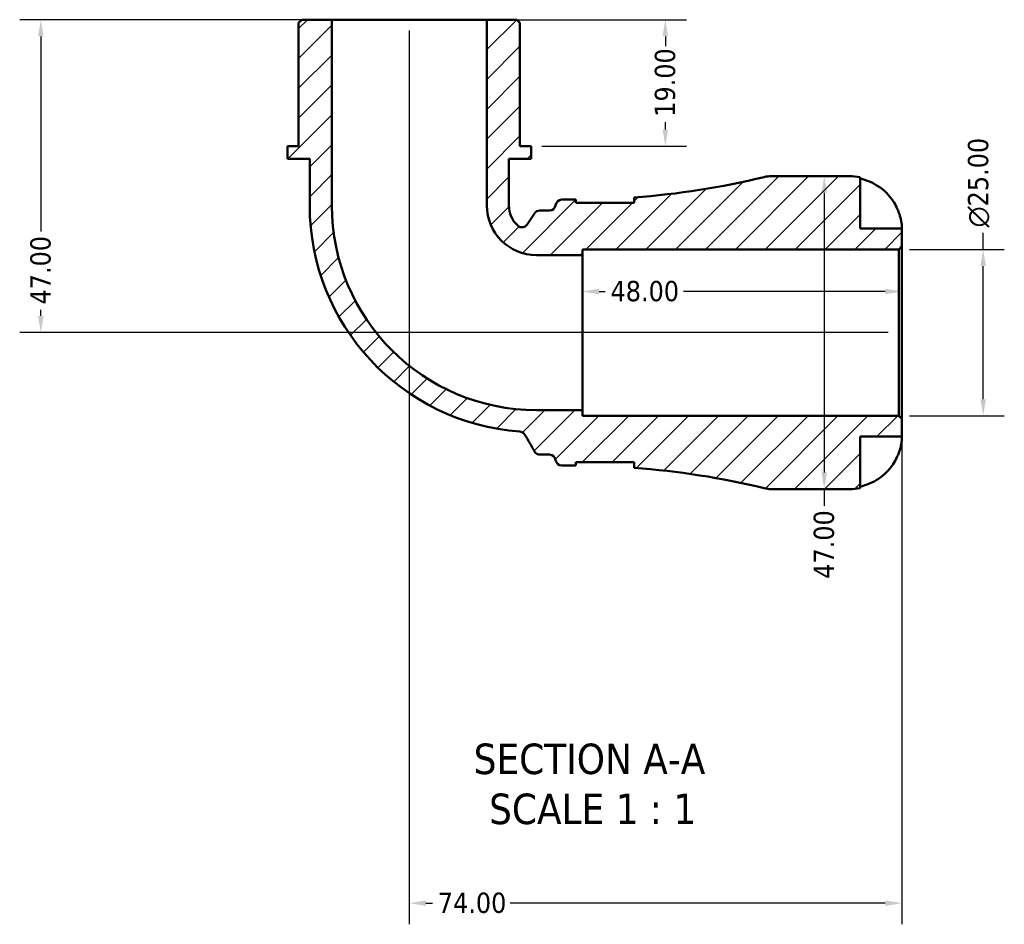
# Model space of a CAD drawing. Header units: millimetres. Extents: x 0 to 902, y -199 to 594.
# Tile 1 of 5: x 307 to 455, y -199 to -63. Entities that reach past the tile are written whole.
import ezdxf

# ---------------------------------------------------------------- set-up
doc = ezdxf.new("R2010")
doc.units = ezdxf.units.MM
for name, color, linetype, lineweight in [('Dimension (ANSI)', 7, 'Continuous', 25), ('Hatch (ANSI)', 7, 'Continuous', 18), ('Symbol (ANSI)', 7, 'Continuous', 25), ('Visible (ANSI)', 7, 'Continuous', 50)]:
    doc.layers.add(name, color=color, linetype=linetype, lineweight=lineweight)
doc.styles.add('Label Text (ANSI)', font='tahoma.ttf')
doc.styles.add('Note Text (ANSI)', font='tahoma.ttf')
doc.dimstyles.new('Default - mm (ANSI)', dxfattribs={"dimtxt": 3.04800009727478, "dimasz": 2.5, "dimexe": 3.175, "dimexo": 1.6002, "dimgap": 0.7999999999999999, "dimtad": 0, "dimtoh": 1, "dimrnd": 1e-08, "dimzin": 4, "dimdsep": 46, "dimtxsty": 'Note Text (ANSI)', "dimcen": 0.09, "dimdle": 10, "dimclrd": 256, "dimclre": 256, "dimclrt": 256, "dimadec": 1, "dimazin": 1, "dimtfac": 1, "dimtofl": 0, "dimtmove": 0, "dimatfit": 3, "dimfxl": 1, "dimtolj": 1, "dimtzin": 4, "dimlwd": -1, "dimlwe": -1, "dimarcsym": 0})

# ---------------------------------------------------------------- blocks, each defined once
blk = doc.blocks.new('*D7')
at = {"layer": 'Defpoints', "color": 0, "transparency": 16777216}
for p in [(438.721407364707, -97.70388349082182), (451.3917709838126, -97.70388349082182), (438.721407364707, -122.7038834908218)]:
    blk.add_point(p, dxfattribs=at)
at = {"layer": 'Dimension (ANSI)', "transparency": 16777216}
for p, q in [((451.3917709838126, -97.70388349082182), (451.3917709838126, -95.20388349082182)), ((440.3216073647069, -97.70388349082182), (454.5667709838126, -97.70388349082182)), ((451.3917709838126, -120.2038834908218), (451.3917709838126, -100.2038834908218)), ((440.3216073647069, -122.7038834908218), (454.5667709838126, -122.7038834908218))]:
    blk.add_line(p, q, dxfattribs=at)
for points in [[(450.9751043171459, -100.2038834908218), (451.8084376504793, -100.2038834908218), (451.3917709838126, -97.70388349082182)], [(450.9751043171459, -120.2038834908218), (451.8084376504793, -120.2038834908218), (451.3917709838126, -122.7038834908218)]]:
    blk.add_solid(points, dxfattribs=at)
at = {"layer": 'Dimension (ANSI)', "color": 230, "true_color": 0xff0080, "transparency": 16777216, "insert": (449.0987618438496, -94.40388349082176), "char_height": 3.04800009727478, "attachment_point": 1, "rotation": 90, "style": 'Note Text (ANSI)'}
blk.add_mtext('\\A1;\\fAIGDT|b0|i0;\\H3.0480;\\ln\\fTahoma|b0|i0;\\H3.0480;25.00', dxfattribs=at)
blk = doc.blocks.new('*D8')
at = {"layer": 'Defpoints', "color": 0, "transparency": 16777216}
for p in [(391.1914073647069, -104.0314027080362), (391.1914073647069, -110.2038834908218), (439.1914073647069, -110.2038834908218)]:
    blk.add_point(p, dxfattribs=at)
at = {"layer": 'Dimension (ANSI)', "transparency": 16777216}
for p, q in [((393.6914073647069, -104.0314027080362), (394.6148715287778, -104.0314027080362)), ((436.6914073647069, -104.0314027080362), (406.3864715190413, -104.0314027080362))]:
    blk.add_line(p, q, dxfattribs=at)
for points in [[(393.6914073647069, -103.6147360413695), (393.6914073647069, -104.4480693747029), (391.1914073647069, -104.0314027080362)], [(436.6914073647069, -103.6147360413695), (436.6914073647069, -104.4480693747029), (439.1914073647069, -104.0314027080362)]]:
    blk.add_solid(points, dxfattribs=at)
at = {"layer": 'Dimension (ANSI)', "color": 230, "true_color": 0xff0080, "transparency": 16777216, "insert": (395.4148715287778, -102.437804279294), "char_height": 3.04800009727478, "attachment_point": 1, "style": 'Note Text (ANSI)'}
blk.add_mtext('\\A1;48.00', dxfattribs=at)
blk = doc.blocks.new('*D9')
at = {"layer": 'Defpoints', "color": 0, "transparency": 16777216}
for p in [(427.5180323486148, -86.70388349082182), (427.5180323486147, -133.7038834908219), (427.5180323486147, -133.7038834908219)]:
    blk.add_point(p, dxfattribs=at)
at = {"layer": 'Dimension (ANSI)', "transparency": 16777216}
for p, q in [((427.5180323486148, -89.20388349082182), (427.5180323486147, -131.2038834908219)), ((427.5180323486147, -133.7038834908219), (427.5180323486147, -136.2038834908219))]:
    blk.add_line(p, q, dxfattribs=at)
for points in [[(427.1013656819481, -89.20388349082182), (427.9346990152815, -89.20388349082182), (427.5180323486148, -86.70388349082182)], [(427.101365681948, -131.2038834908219), (427.9346990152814, -131.2038834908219), (427.5180323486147, -133.7038834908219)]]:
    blk.add_solid(points, dxfattribs=at)
at = {"layer": 'Dimension (ANSI)', "color": 230, "true_color": 0xff0080, "transparency": 16777216, "insert": (425.9315984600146, -147.1754834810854), "char_height": 3.04800009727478, "attachment_point": 1, "rotation": 90, "style": 'Note Text (ANSI)'}
blk.add_mtext('\\A1;47.00', dxfattribs=at)
blk = doc.blocks.new('*D10')
at = {"layer": 'Defpoints', "color": 0, "transparency": 16777216}
for p in [(376.828557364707, -63.20388349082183), (383.478357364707, -82.20388349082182), (403.6494999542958, -82.20388349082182)]:
    blk.add_point(p, dxfattribs=at)
at = {"layer": 'Dimension (ANSI)', "transparency": 16777216}
for p, q in [((378.4287573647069, -63.20388349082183), (406.8244999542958, -63.20388349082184)), ((403.6494999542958, -65.70388349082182), (403.6494999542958, -67.19919140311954)), ((403.6494999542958, -79.70388349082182), (403.6494999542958, -78.59004726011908)), ((385.078557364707, -82.20388349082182), (406.8244999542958, -82.20388349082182))]:
    blk.add_line(p, q, dxfattribs=at)
for points in [[(403.2328332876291, -65.70388349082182), (404.0661666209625, -65.70388349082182), (403.6494999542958, -63.20388349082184)], [(403.2328332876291, -79.70388349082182), (404.0661666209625, -79.70388349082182), (403.6494999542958, -82.20388349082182)]]:
    blk.add_solid(points, dxfattribs=at)
at = {"layer": 'Dimension (ANSI)', "color": 230, "true_color": 0xff0080, "transparency": 16777216, "insert": (402.0630660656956, -77.79004726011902), "char_height": 3.04800009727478, "attachment_point": 1, "rotation": 90, "style": 'Note Text (ANSI)'}
blk.add_mtext('\\A1;19.00', dxfattribs=at)
blk = doc.blocks.new('*D11')
at = {"layer": 'Defpoints', "color": 0, "transparency": 16777216}
for p in [(353.5542573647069, -63.20388349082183), (309.8398665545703, -110.2038834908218), (438.721407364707, -110.2038834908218)]:
    blk.add_point(p, dxfattribs=at)
at = {"layer": 'Dimension (ANSI)', "transparency": 16777216}
for p, q in [((351.954057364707, -63.20388349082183), (306.6648665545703, -63.20388349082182)), ((309.8398665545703, -65.70388349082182), (309.8398665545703, -95.00881933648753)), ((309.8398665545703, -107.7038834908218), (309.8398665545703, -106.7804193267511)), ((437.121207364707, -110.2038834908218), (306.6648665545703, -110.2038834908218))]:
    blk.add_line(p, q, dxfattribs=at)
for points in [[(309.4231998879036, -65.70388349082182), (310.256533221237, -65.70388349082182), (309.8398665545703, -63.20388349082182)], [(309.4231998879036, -107.7038834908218), (310.256533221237, -107.7038834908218), (309.8398665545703, -110.2038834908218)]]:
    blk.add_solid(points, dxfattribs=at)
at = {"layer": 'Dimension (ANSI)', "color": 230, "true_color": 0xff0080, "transparency": 16777216, "insert": (308.2534326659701, -105.9804193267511), "char_height": 3.04800009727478, "attachment_point": 1, "rotation": 90, "style": 'Note Text (ANSI)'}
blk.add_mtext('\\A1;47.00', dxfattribs=at)
blk = doc.blocks.new('*D12')
at = {"layer": 'Defpoints', "color": 0, "transparency": 16777216}
for p in [(365.1914073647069, -63.20388349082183), (439.1914073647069, -123.1738834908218), (365.1914073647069, -195.9011378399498)]:
    blk.add_point(p, dxfattribs=at)
at = {"layer": 'Dimension (ANSI)', "transparency": 16777216}
for p, q in [((365.1914073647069, -64.80408349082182), (365.1914073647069, -199.0761378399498)), ((439.1914073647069, -124.7740834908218), (439.1914073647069, -199.0761378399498)), ((367.6914073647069, -195.9011378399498), (368.675258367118, -195.9011378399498)), ((436.6914073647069, -195.9011378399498), (380.326084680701, -195.9011378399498))]:
    blk.add_line(p, q, dxfattribs=at)
for points in [[(367.6914073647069, -195.4844711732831), (367.6914073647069, -196.3178045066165), (365.1914073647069, -195.9011378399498)], [(436.6914073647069, -195.4844711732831), (436.6914073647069, -196.3178045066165), (439.1914073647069, -195.9011378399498)]]:
    blk.add_solid(points, dxfattribs=at)
at = {"layer": 'Dimension (ANSI)', "color": 230, "true_color": 0xff0080, "transparency": 16777216, "insert": (369.475258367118, -194.3147039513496), "char_height": 3.04800009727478, "attachment_point": 1, "style": 'Note Text (ANSI)'}
blk.add_mtext('\\A1;74.00', dxfattribs=at)

msp = doc.modelspace()

# ---------------------------------------------------------------- hatches: boundary and pattern name
at = {"layer": 'Hatch (ANSI)'}
h = msp.add_hatch(dxfattribs=at)
h.set_pattern_fill('ANSI31', color=256, scale=25.4, style=0)
h.set_pattern_definition([(45, (0, 0), (-2.245064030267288, 2.245064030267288), [])])
edge = h.paths.add_edge_path()
edge.add_ellipse((419.5974207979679, -129.0038834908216), major_axis=(-1.105459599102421, -4.568146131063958), ratio=1, start_angle=8.458922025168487e-15, end_angle=13.60365819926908)
edge.add_line((419.5974207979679, -133.7038834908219), (431.316407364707, -133.7038834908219))
edge.add_ellipse((431.316407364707, -125.828883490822), major_axis=(0, -7.874999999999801), ratio=1, start_angle=0, end_angle=11.5369590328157)
edge.add_line((432.891407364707, -133.5447761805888), (432.891407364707, -125.8288834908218))
edge.add_line((432.891407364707, -125.8288834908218), (439.191407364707, -125.8288834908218))
edge.add_line((439.1914073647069, -125.8288834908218), (439.1914073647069, -123.1738834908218))
edge.add_line((439.1914073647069, -123.1738834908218), (438.7214073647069, -122.7038834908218))
edge.add_line((438.721407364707, -122.7038834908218), (391.1914073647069, -122.7038834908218))
edge.add_line((391.1914073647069, -122.7038834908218), (391.1914073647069, -121.8410334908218))
edge.add_line((391.1914073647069, -121.8410334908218), (384.283907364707, -121.8410334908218))
edge.add_ellipse((384.283907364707, -91.11138349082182), major_axis=(-6.661338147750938e-15, -30.72965), ratio=1, start_angle=270, end_angle=360, ccw=False)
edge.add_line((353.5542573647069, -91.11138349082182), (353.5542573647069, -63.20388349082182))
edge.add_line((353.5542573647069, -63.20388349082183), (349.0369073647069, -63.20388349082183))
edge.add_line((349.036907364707, -63.20388349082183), (348.566907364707, -63.67388349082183))
edge.add_line((348.5669073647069, -63.67388349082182), (348.5669073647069, -82.20388349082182))
edge.add_line((348.5669073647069, -82.20388349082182), (346.904457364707, -82.20388349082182))
edge.add_line((346.9044573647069, -82.20388349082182), (346.9044573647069, -84.10388349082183))
edge.add_line((346.9044573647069, -84.10388349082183), (350.2293573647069, -84.10388349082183))
edge.add_line((350.229357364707, -84.10388349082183), (350.229357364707, -91.11138349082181))
edge.add_ellipse((384.283907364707, -91.11138349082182), major_axis=(-34.05455000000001, 5.99091434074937e-40), ratio=1, start_angle=0, end_angle=85.83682190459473)
edge.add_spline(control_points=[(381.8116408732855, -125.0760750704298), (381.9032302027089, -125.0827417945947), (381.9933502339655, -125.1027941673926), (382.1649000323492, -125.1683904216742), (382.2454075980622, -125.2135816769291), (382.4149417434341, -125.3445557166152), (382.4962623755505, -125.437591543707), (382.5574633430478, -125.5435947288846)], knot_values=[-0.09181956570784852, -0.09181956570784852, -0.09181956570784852, -0.09181956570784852, -0.06427007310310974, -0.06427007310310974, -0.03672058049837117, -0.03672058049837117, 0, 0, 0, 0], degree=3, periodic=0)
edge.add_line((382.5574633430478, -125.5435947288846), (384.0125527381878, -128.0638834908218))
edge.add_spline(control_points=[(384.0125527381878, -128.0638834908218), (384.0641946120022, -128.1533298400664), (384.130227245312, -128.2336563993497), (384.2857561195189, -128.3696008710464), (384.3741943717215, -128.4242940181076), (384.5829829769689, -128.5099756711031), (384.7042146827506, -128.5338834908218), (384.8266166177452, -128.5338834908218)], knot_values=[-0.0986908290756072, -0.0986908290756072, -0.0986908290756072, -0.0986908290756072, -0.06770570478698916, -0.06770570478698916, -0.03672058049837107, -0.03672058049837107, 0, 0, 0, 0], degree=3, periodic=0)
edge.add_line((384.8266166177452, -128.5338834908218), (386.2386526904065, -128.5338834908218))
edge.add_ellipse((386.2386526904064, -129.4738834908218), major_axis=(8.881784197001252e-15, 0.9400000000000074), ratio=1, start_angle=277.18075578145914, end_angle=360, ccw=False)
edge.add_ellipse((388.103907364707, -129.2388834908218), major_axis=(-0.9326273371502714, -0.1174999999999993), ratio=1, start_angle=-1.526666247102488e-13, end_angle=82.81924421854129)
edge.add_line((388.103907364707, -130.1788834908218), (390.043907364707, -130.1788834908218))
edge.add_ellipse((390.0439073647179, -251.1293488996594), major_axis=(-1.093791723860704e-11, 120.9504654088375), ratio=1, start_angle=359.91354738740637, end_angle=360, ccw=False)
edge.add_line((390.2264073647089, -130.1790211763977), (390.226407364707, -129.6788834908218))
edge.add_line((390.226407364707, -129.6788834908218), (398.976407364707, -129.6788834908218))
edge.add_line((398.976407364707, -129.6788834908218), (398.976407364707, -130.5091784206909))
edge.add_ellipse((390.0439073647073, -251.1293489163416), major_axis=(8.93249999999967, 120.6201704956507), ratio=1, start_angle=350.63163707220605, end_angle=360, ccw=False)
edge = h.paths.add_edge_path()
edge.add_ellipse((419.5974207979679, -91.40388349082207), major_axis=(-3.552713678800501e-14, 4.700000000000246), ratio=1, start_angle=0, end_angle=13.60365819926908)
edge.add_ellipse((390.0439073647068, 30.72158193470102), major_axis=(28.44805383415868, -117.5573192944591), ratio=1, start_angle=350.6316370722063, end_angle=360, ccw=False)
edge.add_line((398.976407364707, -89.89858856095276), (398.9764073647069, -90.72888349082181))
edge.add_line((398.976407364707, -90.72888349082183), (390.226407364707, -90.72888349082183))
edge.add_line((390.226407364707, -90.72888349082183), (390.226407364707, -90.22874580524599))
edge.add_ellipse((390.0439073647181, 30.72158191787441), major_axis=(0.1824999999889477, -120.9503277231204), ratio=1, start_angle=359.91354738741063, end_angle=360, ccw=False)
edge.add_line((390.0439073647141, -90.2288834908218), (388.1039073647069, -90.22888349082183))
edge.add_ellipse((388.103907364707, -91.16888349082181), major_axis=(4.440892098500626e-15, 0.9399999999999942), ratio=1, start_angle=0, end_angle=82.81924421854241)
edge.add_ellipse((386.2386526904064, -90.93388349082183), major_axis=(0.9326273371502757, -0.1175000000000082), ratio=1, start_angle=277.18075578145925, end_angle=360, ccw=False)
edge.add_line((386.2386526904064, -91.87388349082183), (384.788208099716, -91.87388349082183))
edge.add_ellipse((384.788208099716, -92.81388349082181), major_axis=(2.220446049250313e-15, 0.9399999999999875), ratio=1, start_angle=0, end_angle=56.42623908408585)
edge.add_line((384.0050239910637, -92.29405404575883), (382.8943213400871, -93.96745803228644))
edge.add_ellipse((382.1111372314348, -93.44762858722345), major_axis=(0.7831841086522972, -0.5198294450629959), ratio=1, start_angle=260.6501178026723, end_angle=360, ccw=False)
edge.add_ellipse((384.283907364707, -91.11138349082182), major_axis=(-2.812931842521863, -3.024571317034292), ratio=1, start_angle=312.92364311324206, end_angle=359.99999999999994, ccw=False)
edge.add_line((380.153457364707, -91.11138349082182), (380.153457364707, -84.10388349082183))
edge.add_line((380.153457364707, -84.10388349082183), (383.478357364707, -84.10388349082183))
edge.add_line((383.478357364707, -84.10388349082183), (383.478357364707, -82.20388349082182))
edge.add_line((383.478357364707, -82.20388349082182), (381.815907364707, -82.20388349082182))
edge.add_line((381.815907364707, -82.20388349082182), (381.815907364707, -63.67388349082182))
edge.add_line((381.815907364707, -63.67388349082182), (381.3459073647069, -63.20388349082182))
edge.add_line((381.345907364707, -63.20388349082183), (376.828557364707, -63.20388349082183))
edge.add_line((376.828557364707, -63.20388349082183), (376.828557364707, -91.11138349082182))
edge.add_ellipse((384.283907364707, -91.11138349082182), major_axis=(-7.455350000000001, 2.220446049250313e-15), ratio=1, start_angle=0, end_angle=90)
edge.add_line((384.283907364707, -98.56673349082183), (391.1914073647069, -98.56673349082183))
edge.add_line((391.1914073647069, -98.56673349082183), (391.1914073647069, -97.70388349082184))
edge.add_line((391.1914073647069, -97.70388349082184), (438.721407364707, -97.70388349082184))
edge.add_line((438.721407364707, -97.70388349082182), (439.1914073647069, -97.23388349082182))
edge.add_line((439.1914073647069, -97.23388349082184), (439.1914073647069, -94.57888349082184))
edge.add_line((439.1914073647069, -94.57888349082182), (432.8914073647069, -94.57888349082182))
edge.add_line((432.891407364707, -94.57888349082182), (432.891407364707, -86.86299080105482))
edge.add_ellipse((431.316407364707, -94.57888349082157), major_axis=(1.57499999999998, 7.715892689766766), ratio=1, start_angle=0, end_angle=11.5369590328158)
edge.add_line((431.316407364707, -86.70388349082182), (419.5974207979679, -86.70388349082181))

# ---------------------------------------------------------------- linework, layer by layer
at = {"layer": 'Visible (ANSI)'}
for p, q in [((349.036907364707, -63.20388349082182), (348.5669073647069, -63.67388349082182)), ((353.5542573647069, -63.20388349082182), (349.036907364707, -63.20388349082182)), ((353.5542573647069, -91.11138349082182), (353.5542573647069, -63.20388349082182)), ((376.828557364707, -63.20388349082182), (353.5542573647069, -63.20388349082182)), ((381.345907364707, -63.20388349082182), (376.828557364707, -63.20388349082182)), ((376.828557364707, -63.20388349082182), (376.828557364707, -91.11138349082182)), ((381.815907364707, -63.67388349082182), (381.345907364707, -63.20388349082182)), ((348.5669073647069, -63.67388349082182), (348.5669073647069, -82.20388349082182)), ((381.815907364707, -82.20388349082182), (381.815907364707, -63.67388349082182)), ((348.5669073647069, -82.20388349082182), (346.9044573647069, -82.20388349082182)), ((346.9044573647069, -82.20388349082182), (346.9044573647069, -84.10388349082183)), ((383.478357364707, -82.20388349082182), (381.815907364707, -82.20388349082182)), ((383.478357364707, -84.10388349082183), (383.478357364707, -82.20388349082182)), ((346.9044573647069, -84.10388349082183), (350.2293573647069, -84.10388349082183)), ((350.2293573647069, -84.10388349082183), (350.2293573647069, -91.11138349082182)), ((380.153457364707, -91.11138349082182), (380.153457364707, -84.10388349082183)), ((380.153457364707, -84.10388349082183), (383.478357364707, -84.10388349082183)), ((431.316407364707, -86.70388349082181), (419.5974207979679, -86.70388349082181)), ((432.891407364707, -94.57888349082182), (432.891407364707, -86.86299080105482)), ((398.976407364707, -89.8985885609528), (398.976407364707, -90.72888349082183)), ((390.043907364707, -90.22888349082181), (388.103907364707, -90.22888349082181)), ((390.226407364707, -90.72888349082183), (390.226407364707, -90.22874580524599)), ((398.976407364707, -90.72888349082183), (390.226407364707, -90.72888349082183)), ((384.0050239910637, -92.29405404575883), (382.8943213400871, -93.96745803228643)), ((386.2386526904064, -91.87388349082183), (384.788208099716, -91.87388349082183)), ((439.1914073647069, -94.57888349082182), (432.891407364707, -94.57888349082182)), ((439.1914073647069, -97.23388349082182), (439.1914073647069, -94.57888349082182)), ((438.721407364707, -97.70388349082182), (439.1914073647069, -97.23388349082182)), ((439.1914073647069, -123.1738834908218), (439.1914073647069, -97.23388349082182)), ((384.283907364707, -98.56673349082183), (391.1914073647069, -98.56673349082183)), ((391.1914073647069, -98.56673349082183), (391.1914073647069, -97.70388349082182)), ((391.1914073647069, -97.70388349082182), (438.721407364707, -97.70388349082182)), ((391.1914073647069, -121.8410334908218), (391.1914073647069, -98.56673349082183)), ((438.721407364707, -97.70388349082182), (438.721407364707, -122.7038834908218)), ((391.1914073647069, -121.8410334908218), (384.283907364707, -121.8410334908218)), ((391.1914073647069, -122.7038834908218), (391.1914073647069, -121.8410334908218)), ((438.721407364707, -122.7038834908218), (391.1914073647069, -122.7038834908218)), ((439.1914073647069, -123.1738834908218), (438.721407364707, -122.7038834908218)), ((439.1914073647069, -125.8288834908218), (439.1914073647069, -123.1738834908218)), ((432.891407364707, -133.5447761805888), (432.891407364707, -125.8288834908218)), ((432.891407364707, -125.8288834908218), (439.1914073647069, -125.8288834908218)), ((384.8266166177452, -128.5338834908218), (386.2386526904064, -128.5338834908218)), ((390.226407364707, -130.1790211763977), (390.226407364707, -129.6788834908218)), ((390.226407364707, -129.6788834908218), (398.976407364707, -129.6788834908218)), ((398.976407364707, -129.6788834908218), (398.976407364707, -130.5091784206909)), ((388.103907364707, -130.1788834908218), (390.043907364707, -130.1788834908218)), ((419.5974207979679, -133.7038834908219), (431.316407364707, -133.7038834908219))]:
    msp.add_line(p, q, dxfattribs=at)
for centre, radius, start, end in [((390.0439073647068, 30.72158193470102), 120.9504654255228, 274.2352952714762, 283.6036581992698), ((419.5974207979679, -91.40388349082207), 4.700000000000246, 90.00000000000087, 103.6036581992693), ((431.316407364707, -94.57888349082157), 7.874999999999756, 78.46304096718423, 90), ((384.283907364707, -91.11138349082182), 34.05455000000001, 180, 265.8368219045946), ((384.283907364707, -91.11138349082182), 30.72965, 180, 270), ((384.283907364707, -91.11138349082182), 7.455350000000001, 180, 270), ((384.283907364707, -91.11138349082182), 4.130449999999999, 180, 227.076356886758), ((386.2386526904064, -90.93388349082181), 0.9400000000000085, 270, 352.8192442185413), ((388.103907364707, -91.16888349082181), 0.9399999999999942, 90, 172.8192442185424), ((390.0439073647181, 30.72158191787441), 120.9504654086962, 269.9999999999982, 270.0864526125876), ((384.788208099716, -92.81388349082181), 0.9399999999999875, 90, 146.4262390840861), ((382.1111372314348, -93.44762858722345), 0.9399999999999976, 227.076356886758, 326.4262390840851), ((386.2386526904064, -129.4738834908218), 0.9400000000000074, 7.180755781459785, 90), ((388.103907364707, -129.2388834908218), 0.940000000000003, 187.1807557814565, 270), ((390.0439073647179, -251.1293488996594), 120.9504654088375, 89.91354738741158, 90.0000000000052), ((390.0439073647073, -251.1293489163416), 120.9504654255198, 76.39634180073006, 85.76470472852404), ((419.5974207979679, -129.0038834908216), 4.700000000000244, 256.3963418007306, 270), ((431.316407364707, -125.828883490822), 7.874999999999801, 270, 281.5369590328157)]:
    msp.add_arc(centre, radius, start, end, dxfattribs=at)
for points, knots in [([(432.891407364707, -87.07652368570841), (433.3934064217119, -87.17993991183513), (433.8835738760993, -87.33519303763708), (434.76659728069, -87.70267856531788), (435.2383319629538, -87.95134475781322), (436.1185128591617, -88.5429161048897), (436.5269704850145, -88.88580427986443), (437.2155951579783, -89.57841250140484), (437.5586051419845, -89.99248187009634), (438.0668785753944, -90.75893069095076), (438.2557152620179, -91.09578397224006), (438.4136643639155, -91.42888349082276)], [0.1494100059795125, 0.1494100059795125, 0.1494100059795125, 0.1494100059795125, 0.2904450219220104, 0.2904450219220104, 0.4363417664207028, 0.4363417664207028, 0.582238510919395, 0.582238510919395, 0.7293467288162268, 0.7293467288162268, 0.8352625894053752, 0.8352625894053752, 0.8352625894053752, 0.8352625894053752]), ([(438.4136643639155, -91.42888349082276), (438.4195630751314, -91.44132330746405), (438.4254353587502, -91.45377796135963), (438.510459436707, -91.63514273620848), (438.5844507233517, -91.80614955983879), (438.7112718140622, -92.12611238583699), (438.7653691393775, -92.27434166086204), (438.8733282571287, -92.59729375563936), (438.9245045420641, -92.77003648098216), (439.0422287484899, -93.22064812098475), (439.0928229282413, -93.48173865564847), (439.1649051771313, -93.97470644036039), (439.1796872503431, -94.18776528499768), (439.1930244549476, -94.49623903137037), (439.1914073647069, -94.57888349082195), (439.1914073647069, -94.57888349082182)], [-0.5107228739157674, -0.5107228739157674, -0.5107228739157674, -0.5107228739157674, -0.5065357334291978, -0.5065357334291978, -0.4498195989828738, -0.4498195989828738, -0.400707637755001, -0.400707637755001, -0.3417366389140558, -0.3417366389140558, -0.24159774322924, -0.24159774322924, -0.1249837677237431, -0.1249837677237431, 0, 0, 0, 0]), ([(381.8116408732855, -125.0760750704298), (381.9032302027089, -125.0827417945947), (381.9933502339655, -125.1027941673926), (382.1649000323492, -125.1683904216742), (382.2454075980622, -125.2135816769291), (382.4149417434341, -125.3445557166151), (382.4962623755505, -125.4375915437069), (382.5574633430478, -125.5435947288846)], [-0.09181956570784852, -0.09181956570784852, -0.09181956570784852, -0.09181956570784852, -0.06427007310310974, -0.06427007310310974, -0.03672058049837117, -0.03672058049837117, 0, 0, 0, 0]), ([(382.5574633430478, -125.5435947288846), (382.8033331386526, -125.9694537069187), (383.0492029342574, -126.3953126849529), (383.5342327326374, -127.2354089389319), (383.7733927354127, -127.6496462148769), (384.0125527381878, -128.0638834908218)], [-0.3452888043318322, -0.3452888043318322, -0.3452888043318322, -0.3452888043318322, -0.1977669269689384, -0.1977669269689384, -0.05427092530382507, -0.05427092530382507, -0.05427092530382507, -0.05427092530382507]), ([(439.1914073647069, -125.8288834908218), (439.1914073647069, -125.8288834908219), (439.1915463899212, -125.8518007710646), (439.1903771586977, -125.9458093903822), (439.1889461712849, -126.0198005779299), (439.1751078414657, -126.2894613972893), (439.1551856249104, -126.5317931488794), (439.0700906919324, -127.0427300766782), (439.0200649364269, -127.2795640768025), (438.9018210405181, -127.7171886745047), (438.8430379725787, -127.9076586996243), (438.7064918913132, -128.297356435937), (438.6291862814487, -128.4948947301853), (438.5022588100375, -128.7879171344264), (438.4587587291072, -128.883783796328), (438.4136643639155, -128.9788834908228)], [-2.176679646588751, -2.176679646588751, -2.176679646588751, -2.176679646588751, -2.110866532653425, -2.110866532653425, -2.040552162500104, -2.040552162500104, -1.917383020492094, -1.917383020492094, -1.829422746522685, -1.829422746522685, -1.765581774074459, -1.765581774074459, -1.701178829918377, -1.701178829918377, -1.669619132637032, -1.669619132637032, -1.669619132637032, -1.669619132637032]), ([(384.0125527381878, -128.0638834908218), (384.0641946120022, -128.1533298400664), (384.130227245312, -128.2336563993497), (384.2857561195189, -128.3696008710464), (384.3741943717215, -128.4242940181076), (384.5829829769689, -128.5099756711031), (384.7042146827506, -128.5338834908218), (384.8266166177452, -128.5338834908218)], [-0.0986908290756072, -0.0986908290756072, -0.0986908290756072, -0.0986908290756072, -0.06770570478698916, -0.06770570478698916, -0.03672058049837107, -0.03672058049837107, 0, 0, 0, 0]), ([(438.4136643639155, -128.9788834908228), (438.2557152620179, -129.3119830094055), (438.0668785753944, -129.6488362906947), (437.5586051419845, -130.4152851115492), (437.2155951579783, -130.8293544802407), (436.5269704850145, -131.5219627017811), (436.1185128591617, -131.8648508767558), (435.2383319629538, -132.4564222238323), (434.76659728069, -132.7050884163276), (433.8835738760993, -133.0725739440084), (433.3934064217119, -133.2278270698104), (432.891407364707, -133.3312432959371)], [3.89239507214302, 3.89239507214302, 3.89239507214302, 3.89239507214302, 3.99831093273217, 3.99831093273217, 4.145419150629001, 4.145419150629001, 4.291315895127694, 4.291315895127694, 4.437212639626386, 4.437212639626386, 4.578247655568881, 4.578247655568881, 4.578247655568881, 4.578247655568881])]:
    msp.add_open_spline(points, degree=3, knots=knots, dxfattribs=at)
for points in [[(398.9695256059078, -90.72888923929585), (398.9741044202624, -90.70447890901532), (398.976407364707, -90.68072295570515), (398.976407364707, -90.65765617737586)], [(398.976407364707, -129.7501108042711), (398.976407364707, -129.7270516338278), (398.9741051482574, -129.7032990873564), (398.9695242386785, -129.6788829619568)]]:
    msp.add_open_spline(points, degree=3, dxfattribs=at)

# ---------------------------------------------------------------- texts
at = {"layer": 'Symbol (ANSI)', "char_height": 4.571999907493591, "attachment_point": 7, "style": 'Label Text (ANSI)'}
for s, insert in [('SECTION A-A', (374.8595783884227, -176.5963746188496)), ('SCALE 1 : 1', (377.1789238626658, -184.1092319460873))]:
    msp.add_mtext(s, dxfattribs=dict(at, insert=insert))

# ---------------------------------------------------------------- dimensions: what is measured, and where the dimension line sits
at = {"layer": 'Dimension (ANSI)'}
for base, p1, p2, angle, override, picture, middle in [((309.8398665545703, -110.2038834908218), (353.5542573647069, -63.20388349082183), (438.721407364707, -110.2038834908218), 90, {"dimtoh": 0, "dimdec": 2, "dimtp": 0, "dimtm": -0, "dimtdec": 2, "dimatfit": 1}, '*D11', (309.8398665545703, -100.8946193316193)), ((365.1914073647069, -195.9011378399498), (439.1914073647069, -123.1738834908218), (365.1914073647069, -63.20388349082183), 180, {"dimtoh": 0, "dimdec": 2, "dimtp": 0, "dimtm": -0, "dimtdec": 2, "dimatfit": 1}, '*D12', (374.5006715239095, -195.9011378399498)), ((403.6494999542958, -82.20388349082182), (376.828557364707, -63.20388349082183), (383.478357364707, -82.20388349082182), 90, {"dimtoh": 0, "dimdec": 2, "dimtp": 0, "dimtm": -0, "dimtdec": 2, "dimatfit": 1}, '*D10', (403.6494999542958, -72.89461933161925)), ((427.5180323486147, -133.7038834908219), (427.5180323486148, -86.70388349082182), (427.5180323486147, -133.7038834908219), 90, {"dimtoh": 0, "dimdec": 2, "dimse1": 1, "dimse2": 1, "dimtp": 0, "dimtm": -0, "dimtdec": 2, "dimatfit": 2}, '*D9', (427.5180323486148, -142.0896834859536)), ((391.1914073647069, -104.0314027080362), (439.1914073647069, -110.2038834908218), (391.1914073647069, -110.2038834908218), 180, {"dimtoh": 0, "dimdec": 2, "dimse1": 1, "dimse2": 1, "dimtp": 0, "dimtm": -0, "dimtdec": 2, "dimatfit": 1}, '*D8', (400.5006715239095, -104.0314027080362))]:
    dim = msp.add_linear_dim(base=base, p1=p1, p2=p2, angle=angle, dimstyle='Default - mm (ANSI)', override=override, dxfattribs=at)
    dim.commit()
    dim.dimension.update_dxf_attribs({"geometry": picture, "text_midpoint": middle, "dimtype": 160})
dim = msp.add_linear_dim(base=(451.3917709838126, -97.70388349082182), p1=(438.721407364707, -122.7038834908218), p2=(438.721407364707, -97.70388349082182), angle=90, text='\\fAIGDT|b0|i0;\\H3.0480;\\ln\\fTahoma|b0|i0;\\H3.0480;<>', dimstyle='Default - mm (ANSI)', override={"dimtoh": 0, "dimdec": 2, "dimtp": 0, "dimtm": -0, "dimtdec": 2, "dimatfit": 2}, dxfattribs=at)
dim.commit()
dim.dimension.update_dxf_attribs({"geometry": '*D7', "text_midpoint": (451.3917709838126, -87.63098315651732), "dimtype": 160})

doc.saveas('drawing.dxf')
